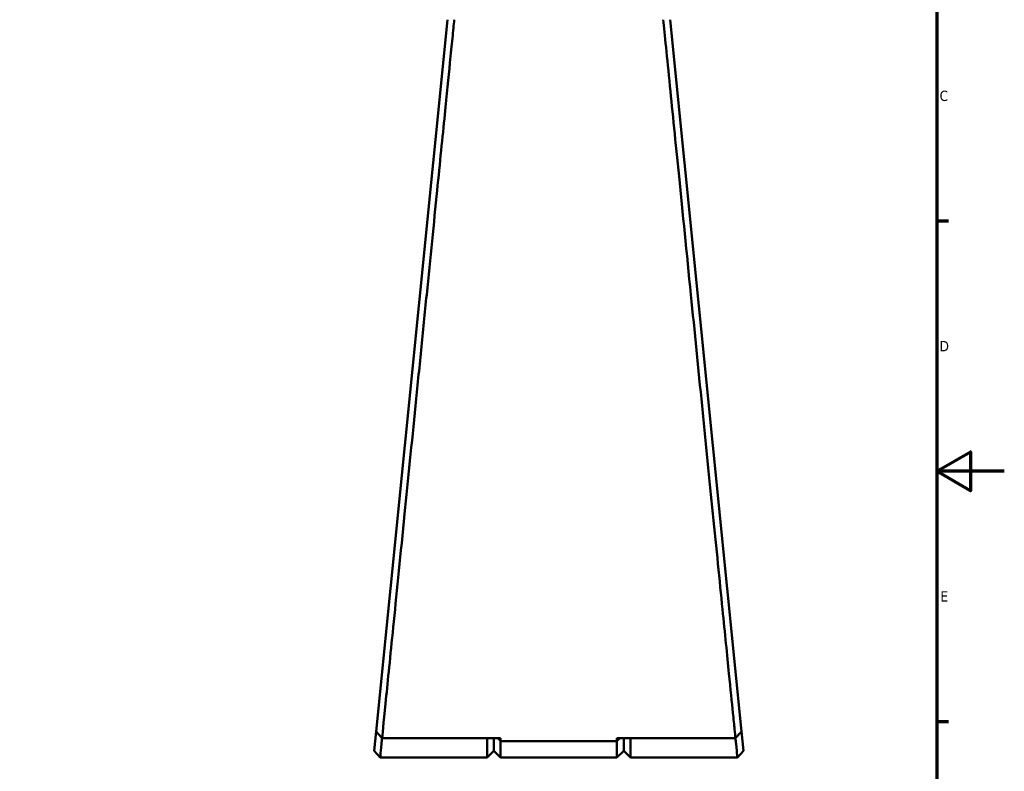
# Model space of a CAD drawing. Header units: millimetres. Extents: x 0 to 893, y 0 to 988.
# Tile 10 of 21: x 549 to 841, y 208 to 431. Entities that reach past the tile are written whole.
import ezdxf

# ---------------------------------------------------------------- set-up
doc = ezdxf.new("R2010")
doc.units = ezdxf.units.MM
doc.layers.add('Border (ANSI)', color=7, linetype='Continuous', lineweight=70)
doc.layers.add('Visible (ANSI)', color=7, linetype='Continuous', lineweight=50)
doc.styles.add('Note Text (ANSI)', font='tahoma.ttf')

# ---------------------------------------------------------------- blocks, each defined once
blk = doc.blocks.new('Borders Default Border')
at = {"layer": 'Border (ANSI)'}
for p, q in [((821, 371.25), (824.45, 371.25)), ((821, 222.75), (824.45, 222.75))]:
    blk.add_line(p, q, dxfattribs=at)
at = {"layer": 'Border (ANSI)', "flags": 128}
for points in [[(20, 20), (20, 574), (821, 574), (821, 20), (20, 20)], [(841, 297), (821, 297), (831, 302.77), (831, 291.23), (821, 297)]]:
    blk.add_lwpolyline(points, dxfattribs=at)
at = {"layer": 'Border (ANSI)', "char_height": 3.05, "attachment_point": 7, "style": 'Note Text (ANSI)'}
for s, insert in [('C', (821.8, 406.8)), ('D', (821.81, 332.6)), ('E', (822.05, 258.35))]:
    blk.add_mtext(s, dxfattribs=dict(at, insert=insert))

msp = doc.modelspace()

# ---------------------------------------------------------------- linework, layer by layer
at = {"layer": 'Visible (ANSI)'}
for p, q in [((675.832, 430.98), (654.611, 219.824)), ((763.054, 219.824), (741.832, 430.98)), ((654.611, 219.824), (654.032, 214.071)), ((763.632, 214.071), (763.054, 219.824)), ((691.582, 217.806), (656.408, 217.806)), ((687.582, 212.08), (687.582, 217.806)), ((689.582, 217.806), (689.582, 214.08)), ((689.582, 214.08), (689.582, 217.806)), ((691.582, 217.806), (691.582, 216.946)), ((691.582, 216.946), (691.582, 212.08)), ((726.082, 216.946), (691.582, 216.946)), ((761.257, 217.806), (726.082, 217.806)), ((726.082, 216.946), (726.082, 217.806)), ((726.082, 212.08), (726.082, 216.946)), ((728.082, 214.08), (728.082, 217.806)), ((728.082, 217.806), (728.082, 214.08)), ((730.082, 217.806), (730.082, 212.08)), ((655.832, 212.08), (654.032, 214.07)), ((689.582, 214.08), (687.582, 212.08)), ((689.582, 214.08), (691.582, 212.08)), ((728.082, 214.08), (726.082, 212.08)), ((728.082, 214.08), (730.082, 212.08)), ((763.632, 214.07), (761.832, 212.08)), ((687.582, 212.08), (655.832, 212.08)), ((726.082, 212.08), (691.582, 212.08)), ((761.832, 212.08), (730.082, 212.08))]:
    msp.add_line(p, q, dxfattribs=at)
for points, knots in [([(656.408, 217.806), (656.609, 219.807), (657.04, 224.081), (658.254, 236.141), (659.005, 243.604), (660.83, 261.745), (661.923, 272.605), (664.128, 294.525), (665.218, 305.372), (666.324, 316.378), (666.878, 321.881), (667.435, 327.423), (668.544, 338.459), (669.096, 343.954), (670.183, 354.771), (670.717, 360.093), (671.757, 370.444), (672.262, 375.473), (673.158, 384.399), (673.555, 388.352), (674.313, 395.9), (674.674, 399.494), (675.591, 408.632), (676.107, 413.778), (676.822, 420.9), (677.066, 423.333), (677.495, 427.607), (677.68, 429.449), (677.833, 430.98)], [0.1557141, 0.1557141, 0.1557141, 0.1557141, 0.5088597, 0.5088597, 0.8329778, 0.8329778, 1.1791536, 1.1791536, 1.4806404, 1.4806404, 1.4806404, 1.6313839, 1.6313839, 1.7821273, 1.7821273, 1.9328707, 1.9328707, 2.0836142, 2.0836142, 2.2117461, 2.2117461, 2.339878, 2.339878, 2.5577023, 2.5577023, 2.6911519, 2.6911519, 2.8246015, 2.8246015, 2.8246015, 2.8246015]), ([(739.831, 430.98), (740.261, 426.698), (740.938, 419.954), (742.575, 403.643), (743.484, 394.583), (745.579, 373.719), (746.779, 361.771), (749.112, 338.546), (750.234, 327.384), (751.34, 316.378), (751.893, 310.875), (752.443, 305.411), (753.521, 294.685), (754.05, 289.423), (755.076, 279.219), (755.573, 274.278), (756.524, 264.828), (756.978, 260.319), (757.767, 252.471), (758.111, 249.059), (758.753, 242.674), (759.052, 239.702), (759.793, 232.339), (760.189, 228.412), (760.696, 223.375), (760.858, 221.763), (761.102, 219.343), (761.191, 218.456), (761.257, 217.806)], [-2.8246015, -2.8246015, -2.8246015, -2.8246015, -2.4512661, -2.4512661, -2.1279702, -2.1279702, -1.7821273, -1.7821273, -1.4806404, -1.4806404, -1.4806404, -1.329897, -1.329897, -1.1791536, -1.1791536, -1.0284101, -1.0284101, -0.8776667, -0.8776667, -0.7495348, -0.7495348, -0.6214029, -0.6214029, -0.4035786, -0.4035786, -0.2704136, -0.2704136, -0.1557141, -0.1557141, -0.1557141, -0.1557141]), ([(656.408, 217.806), (656.108, 218.142), (655.809, 218.479), (655.21, 219.151), (654.91, 219.488), (654.611, 219.824)], [-0.27027253, -0.27027253, -0.27027253, -0.27027253, -0.13514386, -0.13514386, 0, 0, 0, 0]), ([(763.054, 219.824), (762.754, 219.488), (762.455, 219.151), (761.856, 218.479), (761.556, 218.142), (761.257, 217.806)], [-0.27027244, -0.27027244, -0.27027244, -0.27027244, -0.13512845, -0.13512845, 0, 0, 0, 0]), ([(655.832, 212.081), (655.833, 212.082), (655.857, 212.324), (655.974, 213.472), (656.091, 214.613), (656.296, 216.63), (656.353, 217.201), (656.415, 217.806)], [-3.14159265, -3.14159265, -3.14159265, -3.14159265, -2.80157916, -2.80157916, -2.32006744, -2.32006744, -2.14962155, -2.14962155, -2.14962155, -2.14962155]), ([(761.25, 217.806), (761.311, 217.201), (761.369, 216.63), (761.574, 214.613), (761.69, 213.472), (761.807, 212.324), (761.832, 212.082), (761.832, 212.081)], [2.14962155, 2.14962155, 2.14962155, 2.14962155, 2.32006744, 2.32006744, 2.80157916, 2.80157916, 3.14159265, 3.14159265, 3.14159265, 3.14159265])]:
    msp.add_open_spline(points, degree=3, knots=knots, dxfattribs=at)
for points in [[(690.683, 217.806), (690.983, 217.519), (691.283, 217.233), (691.582, 216.946)], [(726.981, 217.806), (726.682, 217.519), (726.382, 217.233), (726.082, 216.946)]]:
    msp.add_open_spline(points, degree=3, dxfattribs=at)

# ---------------------------------------------------------------- block references
msp.add_blockref('Borders Default Border', (0, 0))

doc.saveas('drawing.dxf')
